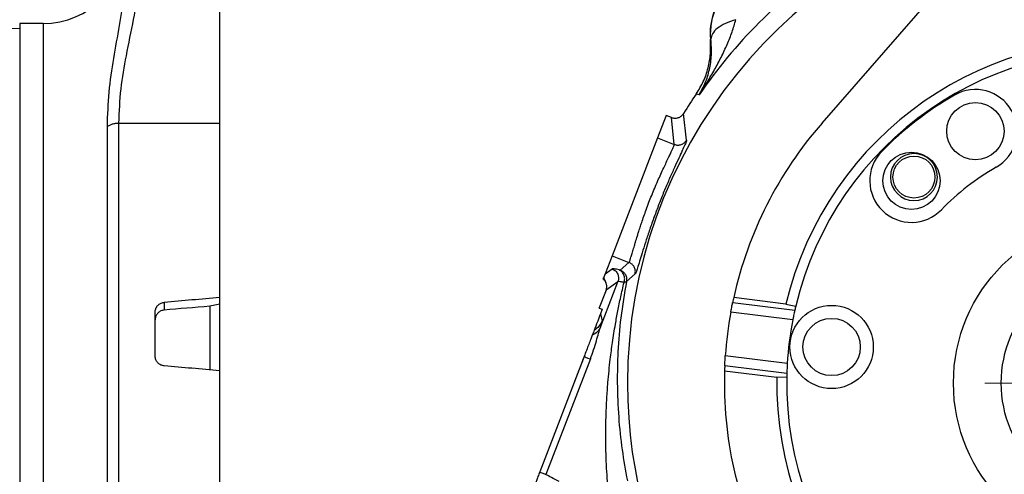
# Model space of a CAD drawing. Header units: inches. Extents: x 0.6 to 16.3, y 0.2 to 11.5.
# Tile 13 of 15: x 8.1 to 12, y 7.2 to 9. Entities that reach past the tile are written whole.
import ezdxf

# ---------------------------------------------------------------- set-up
doc = ezdxf.new("R2010")
doc.units = ezdxf.units.IN
doc.header["$MEASUREMENT"] = 0

# ---------------------------------------------------------------- blocks, each defined once
blk = doc.blocks.new('SW_CENTERMARKSYMBOL_1')
at = {"color": 0, "linetype": 'Continuous', "lineweight": 18}
for p, q in [((0, 0.1312), (0, 0.5415)), ((0, 0), (0, 0.0656)), ((-0.1312, 0), (-0.5415, 0)), ((0, 0), (-0.0656, 0)), ((0, 0), (0, -0.0656)), ((0, 0), (0.0656, 0)), ((0.1312, 0), (0.5415, 0)), ((0, -0.1312), (0, -0.5415))]:
    blk.add_line(p, q, dxfattribs=at)

msp = doc.modelspace()

# ---------------------------------------------------------------- linework, layer by layer
at = {"color": 7, "linetype": 'Continuous', "lineweight": 25}
for p, q in [((8.8767, 8.5723), (8.8767, 9.699)), ((11.2862, 8.5723), (12.2701, 9.699)), ((8.0767, 8.949), (7.9515, 8.9533)), ((8.1701, 8.9708), (8.0767, 8.9708)), ((8.0767, 8.9708), (8.0767, 6.0908)), ((10.8414, 8.9076), (10.8393, 8.9077)), ((10.8414, 8.9076), (10.8402, 8.9304)), ((10.7886, 8.6866), (10.7828, 8.6884)), ((10.7943, 8.6849), (10.7886, 8.6866)), ((10.6622, 8.6028), (10.6275, 8.5124)), ((10.684, 8.5944), (10.6622, 8.6028)), ((10.6952, 8.4865), (10.684, 8.5944)), ((10.7444, 8.5042), (10.7323, 8.6107)), ((8.4274, 6.8251), (8.4274, 8.558)), ((8.4737, 6.8152), (8.4737, 8.5723)), ((8.4737, 8.5723), (8.8767, 8.5723)), ((8.8767, 7.873), (8.8767, 8.5723)), ((10.6275, 8.5124), (10.4462, 8.0401)), ((10.6275, 8.5124), (10.6952, 8.4865)), ((10.4462, 8.0401), (10.4187, 7.9683)), ((10.4462, 8.0401), (10.5139, 8.0141)), ((10.5139, 8.0141), (10.4789, 7.983)), ((10.4187, 7.9683), (10.4107, 7.9476)), ((10.4187, 7.9683), (10.4465, 7.988)), ((10.5037, 7.9377), (10.5386, 7.968)), ((10.3997, 7.7546), (10.4695, 7.9364)), ((10.4695, 7.9364), (10.4221, 7.9028)), ((10.4221, 7.9028), (10.3949, 7.832)), ((8.6549, 7.8539), (8.6549, 7.8229)), ((8.8767, 7.8469), (8.8367, 7.8384)), ((8.8367, 7.8384), (8.8367, 7.5836)), ((8.8767, 7.8469), (8.8767, 7.873)), ((8.8767, 7.5801), (8.8767, 7.8469)), ((10.9287, 7.8539), (11.1771, 7.8229)), ((11.1416, 7.8469), (10.9328, 7.873)), ((11.1416, 7.8469), (11.1807, 7.8384)), ((8.6184, 7.6394), (8.6184, 7.8147)), ((10.3945, 7.831), (10.3949, 7.832)), ((10.3945, 7.831), (10.3952, 7.8308)), ((10.3949, 7.832), (10.3952, 7.8308)), ((10.3952, 7.8308), (10.407, 7.8262)), ((10.407, 7.8262), (10.4002, 7.8085)), ((10.4002, 7.8085), (10.4066, 7.7802)), ((11.1689, 7.7837), (10.9211, 7.8147)), ((10.3343, 7.6368), (10.1569, 7.1746)), ((10.3593, 7.6273), (10.1818, 7.165)), ((11.147, 7.6084), (10.8991, 7.6394)), ((8.8767, 6.8152), (8.8767, 7.5801)), ((10.8962, 7.5801), (11.1049, 7.5539)), ((11.1453, 7.5685), (10.8969, 7.5995)), ((11.1449, 7.5525), (11.1049, 7.5539))]:
    msp.add_line(p, q, dxfattribs=at)
at = {"color": 8, "linetype": 'Continuous', "lineweight": 25}
msp.add_line((8.1701, 8.9708), (8.1701, 6.0908), dxfattribs=at)
at = {"color": 7, "linetype": 'Continuous', "lineweight": 25}
for centre, radius in [((11.8994, 8.5396), 0.1147), ((11.6437, 8.3409), 0.1147), ((11.6538, 8.3558), 0.084), ((12.4787, 7.5308), 0.667), ((12.4787, 7.5308), 0.4758), ((11.3244, 7.6752), 0.1667), ((11.3244, 7.6752), 0.1147)]:
    msp.add_circle(centre, radius, dxfattribs=at)
at = {"color": 8, "linetype": 'Continuous', "lineweight": 25}
for start, end in [(102.3209, 180), (180, 243.4191)]:
    msp.add_arc((12.4787, 7.5308), 1.9709, start, end, dxfattribs=at)
at = {"color": 7, "linetype": 'Continuous', "lineweight": 25}
for centre, radius, start, end in [((8.1701, 9.3042), 0.3333, 270, 0), ((12.4787, 7.5308), 2.0419, 124.4163, 145.5837), ((11.0791, 8.9304), 0.2409, 84.581, 185.4189), ((12.4787, 7.5308), 1.374, 359.0369, 166.7032), ((12.4787, 7.5308), 1.334, 359.0713, 166.6687), ((11.8994, 8.5396), 0.1667, 299.87, 119.87), ((12.4787, 7.5308), 2.0533, 145.6839, 148.2695), ((12.4787, 7.5308), 1.33, 119.87, 135.87), ((12.4787, 7.5308), 1.5833, 138.8685, 167.521), ((11.6437, 8.3409), 0.1667, 135.87, 315.87), ((11.6538, 8.3558), 0.094, 90, 270), ((11.6538, 8.3558), 0.094, 270, 90), ((12.4787, 7.5308), 0.9967, 119.87, 135.87), ((12.4787, 7.5308), 1.5833, 167.521, 168.226), ((12.4787, 7.5308), 1.334, 166.6687, 167.3555), ((12.4787, 7.5308), 1.5833, 169.6714, 176.0687), ((12.4787, 7.5308), 1.334, 169.0727, 176.6673), ((12.4787, 7.5308), 1.5833, 178.219, 206.8716), ((12.4787, 7.5308), 1.5833, 177.5141, 178.219), ((12.4787, 7.5308), 1.334, 178.3845, 179.0713), ((12.4787, 7.5308), 1.374, 179.0369, 346.7032), ((12.4787, 7.5308), 1.334, 179.0713, 346.6687)]:
    msp.add_arc(centre, radius, start, end, dxfattribs=at)
for major_axis, start_param, end_param in [((18.0976, 1.5713), 1.476503, 1.488807), ((15.2477, 1.3238), 1.461627, 1.473614), ((18.0976, -1.5713), 1.478375, 1.490678)]:
    msp.add_ellipse((7.1896, 7.5308), major_axis=major_axis, ratio=0.010778, start_param=start_param, end_param=end_param, dxfattribs=at)
for points, knots in [([(8.4737, 8.5723), (8.4755, 8.6178), (8.479, 8.7081), (8.5038, 8.8462), (8.5319, 8.9829), (8.5572, 9.1207), (8.5613, 9.2108), (8.5634, 9.2561)], [0, 0, 0, 0, 0.1982433, 0.3936604, 0.6071629, 0.8022657, 1, 1, 1, 1]), ([(8.4274, 8.558), (8.4289, 8.6041), (8.4319, 8.6966), (8.4526, 8.8311), (8.4762, 8.9626), (8.4979, 9.0906), (8.5016, 9.1751), (8.5034, 9.2167)], [0, 0, 0, 0, 0.202581, 0.405697, 0.607088, 0.806435, 1, 1, 1, 1]), ([(10.8402, 8.9304), (10.8417, 8.9516), (10.8449, 8.995), (10.8715, 9.0549), (10.9114, 9.1051), (10.9615, 9.1417), (11.0185, 9.1651), (11.0587, 9.168), (11.0787, 9.1694)], [0, 0, 0, 0, 0.169429, 0.348501, 0.514024, 0.677625, 0.839536, 1, 1, 1, 1]), ([(10.7943, 8.6849), (10.8051, 8.7016), (10.8266, 8.7348), (10.8559, 8.785), (10.883, 8.8355), (10.9066, 8.8858), (10.9269, 8.9359), (10.9364, 8.9698), (10.941, 8.9862)], [0, 0, 0, 0, 0.178529, 0.356578, 0.521448, 0.69211, 0.851366, 1, 1, 1, 1]), ([(10.941, 8.9862), (10.9267, 8.9814), (10.8981, 8.9718), (10.8662, 8.9519), (10.8451, 8.9299), (10.8426, 8.915), (10.8414, 8.9076)], [0, 0, 0, 0, 0.2500574, 0.5, 0.7499426, 1, 1, 1, 1]), ([(10.7828, 8.6884), (10.7929, 8.7049), (10.813, 8.7378), (10.8317, 8.7928), (10.8419, 8.8499), (10.8402, 8.8884), (10.8393, 8.9077)], [0, 0, 0, 0, 0.250013, 0.500008, 0.749999, 1, 1, 1, 1]), ([(10.7943, 8.6849), (10.8029, 8.7006), (10.8202, 8.7317), (10.8364, 8.7849), (10.8458, 8.842), (10.8429, 8.886), (10.8414, 8.9076)], [0, 0, 0, 0, 0.257954, 0.513511, 0.761782, 1, 1, 1, 1]), ([(10.6839, 8.5943), (10.6881, 8.5931), (10.697, 8.5907), (10.7106, 8.5929), (10.7235, 8.5994), (10.7292, 8.6067), (10.7323, 8.6107)], [0, 0, 0, 0, 0.2330812, 0.5010579, 0.7272022, 1, 1, 1, 1]), ([(10.684, 8.5944), (10.684, 8.5944), (10.684, 8.5944), (10.6842, 8.5943), (10.6844, 8.5939), (10.6845, 8.5932), (10.6843, 8.5924), (10.6842, 8.5921)], [0, 0, 0, 0, 0.017991, 0.168858, 0.425294, 0.782963, 1, 1, 1, 1]), ([(10.5139, 8.0141), (10.5148, 8.0155), (10.5166, 8.0182), (10.5205, 8.0299), (10.524, 8.0414), (10.5266, 8.05), (10.5294, 8.0595), (10.5324, 8.0698), (10.5358, 8.0812), (10.5407, 8.098), (10.5463, 8.1162), (10.5526, 8.1364), (10.5582, 8.1538), (10.5652, 8.1751), (10.5733, 8.1987), (10.583, 8.2259), (10.5935, 8.254), (10.6049, 8.2829), (10.617, 8.3121), (10.6293, 8.3407), (10.6414, 8.368), (10.6527, 8.3926), (10.6637, 8.416), (10.6734, 8.4362), (10.6813, 8.4529), (10.6886, 8.4685), (10.6944, 8.4815), (10.6949, 8.4849), (10.6952, 8.4865)], [0, 0, 0, 0, 0.059241, 0.121016, 0.142811, 0.166293, 0.191463, 0.211182, 0.234323, 0.260888, 0.305413, 0.327726, 0.357993, 0.38577, 0.422042, 0.459256, 0.500194, 0.538652, 0.580418, 0.625499, 0.665658, 0.708803, 0.750364, 0.796435, 0.838068, 0.875263, 0.940316, 1, 1, 1, 1]), ([(10.7444, 8.5042), (10.744, 8.5022), (10.7433, 8.4983), (10.7357, 8.4809), (10.7244, 8.4562), (10.7092, 8.4236), (10.6912, 8.3845), (10.6715, 8.3399), (10.6511, 8.2913), (10.6311, 8.2408), (10.612, 8.1893), (10.5946, 8.1396), (10.5792, 8.0928), (10.5663, 8.0516), (10.5558, 8.0171), (10.5477, 7.9909), (10.5417, 7.973), (10.5396, 7.9697), (10.5386, 7.968)], [0, 0, 0, 0, 0.062557, 0.125969, 0.18927, 0.251297, 0.313106, 0.375612, 0.437153, 0.499612, 0.56043, 0.623837, 0.686301, 0.748253, 0.810811, 0.87369, 0.9367, 1, 1, 1, 1]), ([(10.6952, 8.4865), (10.6998, 8.4852), (10.709, 8.4828), (10.7233, 8.4855), (10.7361, 8.4925), (10.7416, 8.5003), (10.7444, 8.5042)], [0, 0, 0, 0, 0.250121, 0.5, 0.749879, 1, 1, 1, 1]), ([(10.5386, 7.968), (10.5391, 7.9728), (10.5402, 7.9822), (10.5355, 7.996), (10.5266, 8.0076), (10.5181, 8.0119), (10.5139, 8.0141)], [0, 0, 0, 0, 0.250121, 0.5, 0.749879, 1, 1, 1, 1]), ([(10.4746, 7.9837), (10.4707, 7.9847), (10.463, 7.9866), (10.4547, 7.9882), (10.4488, 7.9888), (10.4473, 7.9883), (10.4465, 7.988)], [0, 0, 0, 0, 0.249999, 0.500002, 0.749994, 1, 1, 1, 1]), ([(10.4789, 7.983), (10.4786, 7.983), (10.478, 7.9829), (10.4757, 7.9834), (10.4746, 7.9837)], [0, 0, 0, 0, 0.4983127, 1, 1, 1, 1]), ([(10.494, 7.9334), (10.4953, 7.9385), (10.4978, 7.9486), (10.4947, 7.9638), (10.4869, 7.9767), (10.4787, 7.9814), (10.4746, 7.9837)], [0, 0, 0, 0, 0.250166, 0.5, 0.749834, 1, 1, 1, 1]), ([(10.4789, 7.983), (10.4831, 7.9809), (10.4914, 7.9766), (10.5003, 7.9653), (10.5051, 7.9517), (10.5041, 7.9424), (10.5037, 7.9377)], [0, 0, 0, 0, 0.250115, 0.5, 0.749885, 1, 1, 1, 1]), ([(10.4106, 7.9473), (10.4107, 7.9475), (10.4108, 7.9478), (10.4117, 7.9501), (10.4124, 7.9518), (10.4124, 7.9518)], [0, 0, 0, 0, 0.565129, 0.995407, 1, 1, 1, 1]), ([(10.4221, 7.9028), (10.4232, 7.9066), (10.4255, 7.9146), (10.4241, 7.9271), (10.4193, 7.9389), (10.4135, 7.9447), (10.4107, 7.9476)], [0, 0, 0, 0, 0.240908, 0.500322, 0.756906, 1, 1, 1, 1]), ([(10.4124, 7.9519), (10.4135, 7.9497), (10.4174, 7.9421), (10.4193, 7.9369), (10.4207, 7.9332)], [0, 0, 0, 0, 0.277203, 1, 1, 1, 1]), ([(10.4289, 7.1241), (10.4276, 7.1415), (10.4249, 7.1773), (10.4224, 7.2324), (10.421, 7.2896), (10.4209, 7.3479), (10.4222, 7.4076), (10.425, 7.4693), (10.4291, 7.5268), (10.4339, 7.5795), (10.4398, 7.6331), (10.4481, 7.6955), (10.4583, 7.76), (10.4695, 7.8206), (10.4808, 7.8764), (10.4896, 7.9141), (10.494, 7.9334)], [0, 0, 0, 0, 0.063078, 0.129607, 0.19961, 0.270265, 0.341801, 0.417142, 0.496299, 0.553761, 0.611985, 0.695612, 0.787208, 0.854724, 0.925655, 1, 1, 1, 1]), ([(10.5037, 7.9377), (10.4955, 7.8893), (10.4797, 7.7968), (10.4681, 7.6608), (10.4673, 7.5727), (10.4669, 7.5309)], [0, 0, 0, 0, 0.364547, 0.69769, 1, 1, 1, 1]), ([(10.494, 7.9334), (10.4884, 7.9347), (10.4754, 7.9377), (10.4716, 7.9369), (10.4695, 7.9364)], [0, 0, 0, 0, 0.428425, 1, 1, 1, 1]), ([(10.5037, 7.9377), (10.5034, 7.9372), (10.5029, 7.9363), (10.5004, 7.9346), (10.4967, 7.9339), (10.494, 7.9334)], [0, 0, 0, 0, 0.222981, 0.458165, 1, 1, 1, 1]), ([(8.6184, 7.8147), (8.6188, 7.8192), (8.6197, 7.828), (8.6267, 7.8398), (8.6368, 7.8487), (8.647, 7.8529), (8.6532, 7.8537), (8.6549, 7.8539)], [0, 0, 0, 0, 0.227843, 0.455685, 0.683524, 0.910929, 1, 1, 1, 1]), ([(10.9211, 7.8147), (10.9219, 7.8192), (10.9235, 7.828), (10.9258, 7.8398), (10.9276, 7.8487), (10.9285, 7.8529), (10.9287, 7.8537), (10.9287, 7.8539)], [0, 0, 0, 0, 0.227843, 0.455685, 0.683524, 0.910929, 1, 1, 1, 1]), ([(8.6549, 7.8229), (8.6505, 7.822), (8.6416, 7.8204), (8.6303, 7.8127), (8.6222, 7.802), (8.6187, 7.7917), (8.6185, 7.7855), (8.6184, 7.7837)], [0, 0, 0, 0, 0.226402, 0.45278, 0.679787, 0.907621, 1, 1, 1, 1]), ([(10.4002, 7.8085), (10.4001, 7.8083), (10.3999, 7.8078), (10.3995, 7.8066), (10.3986, 7.8044), (10.3968, 7.7996), (10.3928, 7.7892), (10.3837, 7.7657), (10.3785, 7.7521), (10.3744, 7.7413)], [0, 0, 0, 0, 0.001741, 0.003641, 0.008281, 0.022255, 0.072182, 0.26473, 1, 1, 1, 1]), ([(11.1771, 7.8229), (11.1769, 7.822), (11.1765, 7.8204), (11.1748, 7.8127), (11.1726, 7.802), (11.1705, 7.7917), (11.1693, 7.7855), (11.1689, 7.7837)], [0, 0, 0, 0, 0.226402, 0.45278, 0.679787, 0.907621, 1, 1, 1, 1]), ([(10.3997, 7.7546), (10.4018, 7.7614), (10.4061, 7.7749), (10.4064, 7.7785), (10.4066, 7.7802)], [0, 0, 0, 0, 0.499976, 1, 1, 1, 1]), ([(10.367, 7.7221), (10.365, 7.717), (10.3611, 7.7066), (10.35, 7.6779), (10.3407, 7.6535), (10.3343, 7.6368)], [0, 0, 0, 0, 0.240081, 0.482631, 1, 1, 1, 1]), ([(10.3593, 7.6273), (10.3638, 7.6396), (10.3727, 7.6639), (10.3834, 7.699), (10.3922, 7.7306), (10.3973, 7.7468), (10.3997, 7.7546)], [0, 0, 0, 0, 0.2653219, 0.5226501, 0.7687642, 1, 1, 1, 1]), ([(10.3997, 7.7546), (10.396, 7.7479), (10.3886, 7.7343), (10.3742, 7.7262), (10.367, 7.7221)], [0, 0, 0, 0, 0.500117, 1, 1, 1, 1]), ([(10.3744, 7.7413), (10.3737, 7.7395), (10.3725, 7.7363), (10.3687, 7.7264), (10.367, 7.7221)], [0, 0, 0, 0, 0.562261, 1, 1, 1, 1]), ([(8.6549, 7.5995), (8.6505, 7.6004), (8.6416, 7.602), (8.6303, 7.6099), (8.6221, 7.6208), (8.6187, 7.6313), (8.6185, 7.6376), (8.6184, 7.6394)], [0, 0, 0, 0, 0.226671, 0.453324, 0.680425, 0.908112, 1, 1, 1, 1]), ([(10.3327, 7.6326), (10.3326, 7.6325), (10.3325, 7.6322), (10.3314, 7.6294), (10.3296, 7.6247), (10.3233, 7.6081), (10.3168, 7.5912), (10.3112, 7.5767)], [0, 0, 0, 0, 0.0985825, 0.1873718, 0.2757504, 0.3788912, 1, 1, 1, 1]), ([(10.8969, 7.5995), (10.8969, 7.6004), (10.897, 7.602), (10.8974, 7.6099), (10.8979, 7.6208), (10.8986, 7.6313), (10.899, 7.6376), (10.8991, 7.6394)], [0, 0, 0, 0, 0.226671, 0.453324, 0.680425, 0.908112, 1, 1, 1, 1]), ([(11.147, 7.6084), (11.1467, 7.6039), (11.1462, 7.5949), (11.1457, 7.5828), (11.1454, 7.5737), (11.1453, 7.5695), (11.1453, 7.5687), (11.1453, 7.5685)], [0, 0, 0, 0, 0.228055, 0.456107, 0.684156, 0.911593, 1, 1, 1, 1]), ([(10.3112, 7.5767), (10.3054, 7.5617), (10.2987, 7.5441), (10.292, 7.5268), (10.2901, 7.5218), (10.289, 7.5187), (10.2888, 7.5184), (10.2888, 7.5183)], [0, 0, 0, 0, 0.624426, 0.728797, 0.817035, 0.904355, 1, 1, 1, 1]), ([(10.4669, 7.5309), (10.4682, 7.4853), (10.4707, 7.3968), (10.4846, 7.2657), (10.4999, 7.1809), (10.5073, 7.1396)], [0, 0, 0, 0, 0.3518933, 0.6847445, 1, 1, 1, 1]), ([(10.1569, 7.1746), (10.1544, 7.1683), (10.1496, 7.1557), (10.1432, 7.139), (10.138, 7.1256), (10.1363, 7.1211), (10.1355, 7.1189)], [0, 0, 0, 0, 0.251507, 0.499291, 0.747608, 1, 1, 1, 1]), ([(10.2345, 7.1368), (10.2234, 7.1422), (10.1993, 7.1538), (10.188, 7.1611), (10.1818, 7.165)], [0, 0, 0, 0, 0.461896, 1, 1, 1, 1])]:
    msp.add_open_spline(points, degree=3, knots=knots, dxfattribs=at)
for points in [[(8.4274, 8.558), (8.4304, 8.5601), (8.4365, 8.5643), (8.4479, 8.5688), (8.4605, 8.5718), (8.4693, 8.5722), (8.4737, 8.5723)], [(10.4465, 7.988), (10.4512, 7.9856), (10.4605, 7.9807), (10.4695, 7.9673), (10.4734, 7.9517), (10.4708, 7.9415), (10.4695, 7.9364)], [(10.4066, 7.7802), (10.4028, 7.7724), (10.3952, 7.7568), (10.3813, 7.7465), (10.3744, 7.7413)], [(10.3343, 7.6368), (10.34, 7.6346), (10.3514, 7.6303), (10.3567, 7.6283), (10.3593, 7.6273)], [(10.1569, 7.1746), (10.1626, 7.1724), (10.174, 7.168), (10.1792, 7.166), (10.1818, 7.165)]]:
    msp.add_open_spline(points, degree=3, dxfattribs=at)

# ---------------------------------------------------------------- block references
at = {"color": 7, "linetype": 'Continuous', "lineweight": 0}
msp.add_blockref('SW_CENTERMARKSYMBOL_1', (12.4787, 7.5308), dxfattribs=at)

doc.saveas('drawing.dxf')
